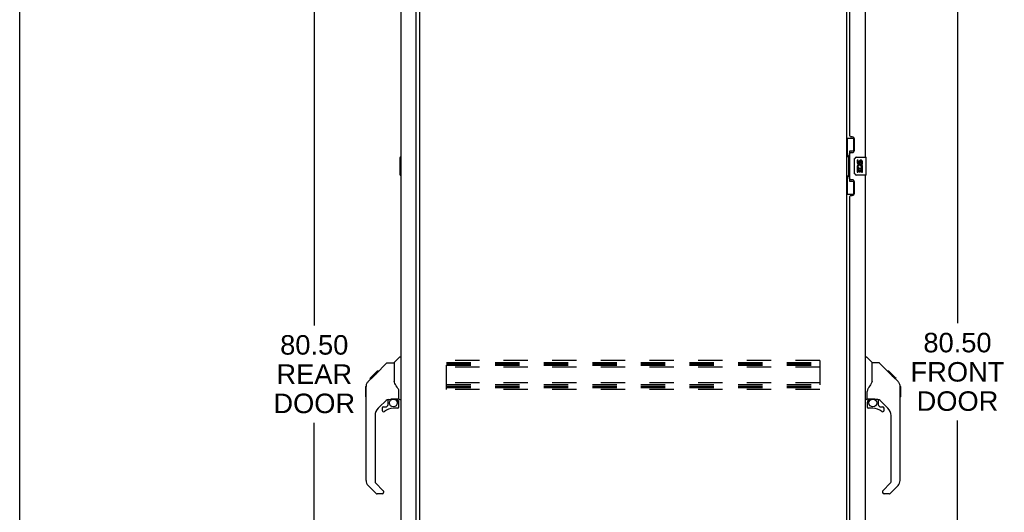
# Model space of a CAD drawing. Header units: inches. Extents: x 0 to 249, y 0 to 161.
# Tile 2 of 20: x 0 to 55, y 48 to 76. Entities that reach past the tile are written whole.
import ezdxf

# ---------------------------------------------------------------- set-up
doc = ezdxf.new("R2010")
doc.units = ezdxf.units.IN
doc.header["$LTSCALE"] = 13.679749
doc.header["$MEASUREMENT"] = 0
doc.linetypes.add('HIDDEN', pattern=[0.2, 0.1, -0.1])
doc.layers.get('0').update_dxf_attribs({"linetype": 'CONTINUOUS'})
for name, color, linetype in [('02___PRT_ALL_AXES', 7, 'CONTINUOUS'), ('DEFAULT_2', 8, 'HIDDEN'), ('DIMENSIONS', 7, 'CONTINUOUS')]:
    doc.layers.add(name, color=color, linetype=linetype)
doc.styles.get("Standard").update_dxf_attribs({"font": 'arial.ttf'})
doc.dimstyles.new('DIMSTYLE_1', dxfattribs={"dimtxt": 1.097306, "dimasz": 1.463075, "dimexe": 0.09, "dimexo": 0.07, "dimgap": 0.0375, "dimtad": 0, "dimtih": 1, "dimtoh": 1, "dimzin": 4, "dimdsep": 46, "dimtxsty": 'Standard', "dimblk": '_FILLED', "dimblk1": '_FILLED', "dimblk2": '_FILLED', "dimcen": 0.09, "dimazin": 1, "dimtfac": 1, "dimtdec": 3, "dimtofl": 0, "dimtmove": 0, "dimatfit": 3, "dimldrblk": '_FILLED', "dimfxl": 1, "dimtolj": 1, "dimtzin": 4, "dimarcsym": 0})

# ---------------------------------------------------------------- blocks, each defined once
blk = doc.blocks.new('_FILLED')
at = {"color": 0, "linetype": 'ByBlock'}
blk.add_solid([(0, 0), (-1, 0.2), (-1, -0.2)], dxfattribs=at)
blk = doc.blocks.new('*D3')
at = {"layer": 'DIMENSIONS', "color": 2, "linetype": 'Continuous'}
for p, q in [((48.351, 96.404), (54.086, 96.404)), ((52.769, 96.404), (52.769, 59.073)), ((52.769, 15.904), (52.769, 53.586)), ((48.351, 15.904), (54.086, 15.904))]:
    blk.add_line(p, q, dxfattribs=at)
at = {"layer": 'DIMENSIONS', "color": 2, "linetype": 'Continuous', "xscale": 1.4630747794, "yscale": 1.4630747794, "zscale": 1.4630747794}
for p, rotation in [((52.769, 96.404), 90), ((52.769, 15.904), 270)]:
    blk.add_blockref('_FILLED', p, dxfattribs=dict(at, rotation=rotation))
at = {"layer": 'DIMENSIONS', "color": 2, "linetype": 'Continuous', "insert": (52.769, 58.524), "char_height": 1.0973, "width": 5.27033, "attachment_point": 2, "line_spacing_factor": 0.9}
blk.add_mtext('80.50\\PFRONT\\PDOOR', dxfattribs=at)
blk = doc.blocks.new('*D7')
at = {"layer": 'DIMENSIONS', "color": 2, "linetype": 'Continuous'}
for p, q in [((20.68, 96.404), (15.258, 96.404)), ((16.575, 96.404), (16.575, 58.943)), ((16.575, 15.904), (16.575, 53.457)), ((20.68, 15.904), (15.258, 15.904))]:
    blk.add_line(p, q, dxfattribs=at)
at = {"layer": 'DIMENSIONS', "color": 2, "linetype": 'Continuous', "xscale": 1.4630747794, "yscale": 1.4630747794, "zscale": 1.4630747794}
for p, rotation in [((16.575, 96.404), 90), ((16.575, 15.904), 270)]:
    blk.add_blockref('_FILLED', p, dxfattribs=dict(at, rotation=rotation))
at = {"layer": 'DIMENSIONS', "color": 2, "linetype": 'Continuous', "insert": (16.575, 58.395), "char_height": 1.0973, "width": 4.59318, "attachment_point": 2, "line_spacing_factor": 0.9}
blk.add_mtext('80.50\\PREAR\\PDOOR', dxfattribs=at)

msp = doc.modelspace()

# ---------------------------------------------------------------- linework, layer by layer
at = {"color": 7, "linetype": 'Continuous'}
for p, q in [((0, 0), (0, 160.938)), ((46.516, 69.479), (46.956, 69.479)), ((46.555, 69.479), (46.555, 68.454)), ((46.92, 69.479), (46.92, 68.699)), ((46.693, 68.744), (46.693, 67.064)), ((46.92, 68.744), (46.693, 68.744)), ((21.398, 68.389), (21.398, 67.419)), ((21.458, 68.404), (21.413, 68.404)), ((21.444, 68.304), (21.444, 67.504)), ((46.533, 68.454), (46.533, 67.354)), ((46.533, 68.454), (46.656, 68.454)), ((46.656, 68.484), (46.656, 68.505)), ((46.656, 67.354), (46.656, 68.454)), ((46.979, 67.504), (46.979, 68.304)), ((47.079, 68.404), (47.619, 68.404)), ((47.634, 67.419), (47.634, 68.389)), ((21.413, 67.404), (21.458, 67.404)), ((46.533, 67.354), (46.656, 67.354)), ((46.555, 67.354), (46.555, 66.329)), ((46.656, 67.303), (46.656, 67.324)), ((46.693, 67.064), (46.92, 67.064)), ((46.92, 67.109), (46.92, 66.329)), ((47.619, 67.404), (47.079, 67.404)), ((46.516, 66.329), (46.956, 66.329)), ((21.07, 56.849), (21.367, 57.147)), ((21.458, 57.158), (21.395, 57.158)), ((47.574, 57.158), (47.636, 57.158)), ((47.962, 56.849), (47.664, 57.147)), ((20.031, 56.204), (20.647, 56.82)), ((20.703, 56.843), (21.064, 56.843)), ((21.064, 56.843), (21.064, 55.739)), ((48.328, 56.843), (47.967, 56.843)), ((47.967, 55.739), (47.967, 56.843)), ((49.149, 56.055), (48.384, 56.82)), ((19.604, 55.776), (19.883, 56.055)), ((19.71, 55.95), (20.124, 56.363)), ((19.862, 56.035), (19.796, 56.035)), ((19.882, 56.055), (20.015, 56.188)), ((19.949, 56.122), (19.882, 56.122)), ((19.896, 56.068), (19.883, 56.055)), ((19.909, 56.082), (19.896, 56.068)), ((20.031, 56.204), (19.964, 56.204)), ((19.987, 56.16), (20.031, 56.204)), ((20.107, 56.28), (20.04, 56.28)), ((20.124, 56.364), (20.126, 56.366)), ((20.124, 56.364), (20.191, 56.364)), ((20.191, 56.363), (20.124, 56.363)), ((20.126, 56.366), (20.193, 56.366)), ((48.905, 56.366), (48.839, 56.366)), ((48.913, 56.358), (48.846, 56.358)), ((48.922, 56.348), (48.856, 56.348)), ((48.929, 56.342), (48.862, 56.342)), ((48.937, 56.334), (48.87, 56.334)), ((48.957, 56.314), (48.89, 56.314)), ((48.905, 56.366), (49.232, 56.039)), ((48.979, 56.292), (48.912, 56.292)), ((49.003, 56.268), (48.936, 56.268)), ((49.026, 56.245), (48.959, 56.245)), ((49.05, 56.221), (48.983, 56.221)), ((49.074, 56.197), (49.007, 56.197)), ((49.096, 56.175), (49.029, 56.175)), ((49.116, 56.155), (49.049, 56.155)), ((49.133, 56.138), (49.067, 56.138)), ((49.146, 56.124), (49.08, 56.124)), ((49.151, 56.12), (49.084, 56.12)), ((49.153, 56.118), (49.086, 56.118)), ((49.153, 56.118), (49.086, 56.118)), ((49.154, 56.117), (49.087, 56.117)), ((49.136, 56.068), (49.088, 56.116)), ((49.156, 56.115), (49.089, 56.115)), ((49.161, 56.11), (49.094, 56.11)), ((49.167, 56.104), (49.1, 56.104)), ((49.18, 56.091), (49.113, 56.091)), ((49.195, 56.075), (49.129, 56.075)), ((49.203, 56.068), (49.136, 56.068)), ((49.149, 56.055), (49.136, 56.068)), ((49.21, 56.061), (49.143, 56.061)), ((49.149, 56.055), (49.427, 55.776)), ((49.222, 56.049), (49.155, 56.049)), ((49.227, 56.044), (49.16, 56.044)), ((49.231, 56.04), (49.164, 56.04)), ((49.232, 56.039), (49.166, 56.039)), ((49.232, 56.039), (49.166, 56.039)), ((49.233, 56.038), (49.166, 56.038)), ((49.321, 55.95), (49.233, 56.038)), ((19.477, 54.916), (19.477, 55.503)), ((19.489, 50.215), (19.489, 55.499)), ((19.71, 55.95), (19.777, 55.95)), ((19.713, 55.953), (19.78, 55.953)), ((19.781, 55.954), (19.714, 55.954)), ((21.084, 55.746), (21.064, 55.801)), ((49.25, 55.954), (49.317, 55.954)), ((49.319, 55.952), (49.252, 55.952)), ((49.321, 55.95), (49.254, 55.95)), ((49.541, 55.521), (49.541, 55.528)), ((49.542, 50.215), (49.542, 55.499)), ((49.554, 55.503), (49.554, 54.916)), ((21.34, 54.816), (21.34, 55.222)), ((47.692, 54.816), (47.692, 55.222)), ((20.675, 54.781), (20.174, 54.28)), ((20.473, 54.361), (20.626, 54.361)), ((20.634, 54.364), (20.706, 54.436)), ((20.71, 54.771), (20.71, 54.445)), ((20.752, 54.776), (20.84, 54.776)), ((21.017, 54.817), (21.025, 54.818)), ((21.025, 54.818), (21.32, 54.818)), ((21.202, 54.818), (21.282, 54.738)), ((21.274, 54.73), (21.268, 54.724)), ((21.32, 54.599), (21.34, 54.599)), ((21.34, 54.361), (21.34, 54.599)), ((21.379, 54.776), (21.458, 54.776)), ((47.652, 54.776), (47.574, 54.776)), ((47.692, 54.599), (47.692, 54.361)), ((47.711, 54.818), (48.007, 54.818)), ((47.749, 54.738), (47.829, 54.818)), ((47.756, 54.732), (47.752, 54.735)), ((47.759, 54.728), (47.756, 54.732)), ((47.764, 54.724), (47.759, 54.728)), ((48.007, 54.818), (48.013, 54.817)), ((48.28, 54.776), (48.192, 54.776)), ((48.322, 54.445), (48.322, 54.771)), ((48.325, 54.436), (48.397, 54.364)), ((48.857, 54.28), (48.356, 54.781)), ((48.405, 54.361), (48.558, 54.361)), ((20.001, 53.862), (20.001, 50.129)), ((20.395, 54.282), (20.395, 54.163)), ((21.261, 54.282), (21.025, 54.282)), ((48.007, 54.282), (47.77, 54.282)), ((48.637, 54.163), (48.637, 54.282)), ((49.03, 50.129), (49.03, 53.862)), ((20.057, 49.484), (19.604, 49.936)), ((20.024, 50.074), (20.46, 49.638)), ((48.572, 49.638), (49.007, 50.074)), ((49.427, 49.936), (48.975, 49.484)), ((20.395, 49.461), (20.112, 49.461)), ((20.473, 49.605), (20.473, 49.54)), ((48.558, 49.605), (48.558, 49.54)), ((48.919, 49.461), (48.637, 49.461))]:
    msp.add_line(p, q, dxfattribs=at)
at = {"color": 3, "linetype": 'Continuous'}
for p, q in [((21.458, 16.151), (21.458, 96.158)), ((22.312, 16.028), (22.312, 96.28)), ((22.516, 16.447), (22.516, 95.862)), ((46.516, 95.862), (46.516, 16.447)), ((47.574, 90.904), (47.574, 68.404)), ((46.72, 69.612), (46.72, 89.697)), ((46.84, 69.552), (46.78, 69.552)), ((46.97, 68.802), (46.97, 69.422)), ((46.72, 67.197), (46.72, 68.612)), ((46.78, 68.672), (46.84, 68.672)), ((46.84, 67.137), (46.78, 67.137)), ((47.574, 67.404), (47.574, 44.904)), ((46.97, 66.387), (46.97, 67.007)), ((46.72, 46.112), (46.72, 66.197)), ((46.78, 66.257), (46.84, 66.257))]:
    msp.add_line(p, q, dxfattribs=at)
at = {"color": 7, "linetype": 'Continuous'}
for points in [[(46.693, 68.72), (46.693, 68.717), (46.693, 68.713), (46.694, 68.709), (46.695, 68.705), (46.697, 68.7), (46.699, 68.695), (46.702, 68.69), (46.705, 68.684), (46.708, 68.677), (46.712, 68.67), (46.716, 68.663), (46.721, 68.655), (46.726, 68.647), (46.729, 68.643)], [(21.443, 68.34), (21.443, 68.335), (21.444, 68.329), (21.444, 68.323), (21.444, 68.317), (21.444, 68.31), (21.444, 68.304)], [(46.979, 68.304), (46.979, 68.31), (46.979, 68.317), (46.98, 68.323), (46.982, 68.329), (46.983, 68.335), (46.985, 68.34)], [(21.444, 67.504), (21.444, 67.498), (21.444, 67.492), (21.444, 67.485), (21.444, 67.479), (21.443, 67.474), (21.443, 67.468)], [(46.729, 67.165), (46.726, 67.162), (46.721, 67.153), (46.716, 67.145), (46.712, 67.138), (46.708, 67.131), (46.705, 67.125), (46.702, 67.119), (46.699, 67.113), (46.697, 67.108), (46.695, 67.103), (46.694, 67.099), (46.693, 67.095), (46.693, 67.091), (46.693, 67.088)], [(46.985, 67.468), (46.983, 67.474), (46.982, 67.479), (46.98, 67.485), (46.979, 67.492), (46.979, 67.498), (46.979, 67.504)], [(20.647, 56.82), (20.655, 56.827), (20.663, 56.832), (20.673, 56.837), (20.682, 56.84), (20.693, 56.842), (20.703, 56.843)], [(48.384, 56.82), (48.376, 56.827), (48.368, 56.832), (48.359, 56.837), (48.349, 56.84), (48.339, 56.842), (48.328, 56.843)], [(19.987, 56.16), (19.965, 56.138), (19.943, 56.116), (19.909, 56.082)], [(49.088, 56.116), (49.066, 56.138), (49.044, 56.16), (49.022, 56.182)], [(19.604, 55.776), (19.585, 55.756), (19.56, 55.723), (19.537, 55.688), (19.519, 55.65), (19.505, 55.611), (19.496, 55.57), (19.49, 55.528), (19.489, 55.499)], [(21.286, 55.393), (21.238, 55.464), (21.189, 55.54), (21.148, 55.611), (21.113, 55.678), (21.084, 55.746)], [(47.967, 55.801), (47.947, 55.744), (47.916, 55.675), (47.88, 55.604), (47.837, 55.532), (47.79, 55.458), (47.745, 55.393)], [(49.542, 55.499), (49.541, 55.527), (49.536, 55.569), (49.526, 55.61), (49.512, 55.649), (49.494, 55.687), (49.472, 55.722), (49.447, 55.755), (49.427, 55.776)], [(21.34, 55.222), (21.339, 55.246), (21.334, 55.281), (21.325, 55.315), (21.313, 55.347), (21.297, 55.376), (21.286, 55.393)], [(47.745, 55.393), (47.734, 55.377), (47.719, 55.348), (47.707, 55.316), (47.698, 55.282), (47.693, 55.247), (47.692, 55.222)], [(20.84, 54.776), (20.848, 54.777), (20.857, 54.779), (20.866, 54.782), (20.878, 54.786), (20.891, 54.791), (20.906, 54.796), (20.923, 54.801), (20.94, 54.806), (20.959, 54.811), (20.979, 54.814), (20.998, 54.816), (21.017, 54.817)], [(21.319, 54.599), (21.319, 54.612), (21.317, 54.626), (21.315, 54.64), (21.311, 54.653), (21.306, 54.666), (21.3, 54.679), (21.293, 54.691), (21.286, 54.703), (21.277, 54.714), (21.268, 54.724)], [(21.282, 54.738), (21.282, 54.738), (21.281, 54.737), (21.28, 54.736), (21.279, 54.735), (21.278, 54.734), (21.274, 54.73)], [(47.764, 54.724), (47.754, 54.714), (47.746, 54.703), (47.738, 54.691), (47.731, 54.679), (47.725, 54.666), (47.72, 54.653), (47.717, 54.64), (47.714, 54.626), (47.712, 54.612), (47.712, 54.599)], [(47.752, 54.735), (47.751, 54.736), (47.75, 54.737), (47.75, 54.738), (47.749, 54.738)], [(48.013, 54.817), (48.033, 54.816), (48.054, 54.814), (48.075, 54.81), (48.095, 54.805), (48.113, 54.8), (48.129, 54.795), (48.143, 54.79), (48.155, 54.785), (48.166, 54.782), (48.174, 54.779), (48.183, 54.777), (48.191, 54.776), (48.191, 54.776)]]:
    msp.add_lwpolyline(points, dxfattribs=at)
for centre in [(21.025, 54.577), (48.007, 54.577)]:
    msp.add_circle(centre, 0.217, dxfattribs=at)
at = {"color": 3, "linetype": 'Continuous'}
for centre, radius, start, end in [((46.78, 69.612), 0.06, 180, 270), ((46.84, 69.422), 0.13, 0, 90), ((46.84, 68.802), 0.13, 270, 360), ((46.78, 68.612), 0.06, 90, 180), ((46.78, 67.197), 0.06, 180, 270), ((46.84, 67.007), 0.13, 0, 90), ((46.78, 66.197), 0.06, 90, 180), ((46.84, 66.387), 0.13, 270, 360)]:
    msp.add_arc(centre, radius, start, end, dxfattribs=at)
at = {"color": 7, "linetype": 'Continuous'}
for centre, radius, start, end in [((21.413, 68.389), 0.015, 90, 180), ((21.443, 68.389), 0.015, 0, 90), ((47.079, 68.304), 0.1, 90, 158.7946), ((47.619, 68.389), 0.015, 0, 90), ((21.413, 67.419), 0.015, 180, 270), ((21.443, 67.419), 0.015, 270, 360), ((47.079, 67.504), 0.1, 201.205, 270), ((47.619, 67.419), 0.015, 270, 360), ((21.395, 57.119), 0.0394, 90, 135), ((47.636, 57.119), 0.0394, 45, 90), ((21.084, 56.835), 0.0197, 135, 172.5), ((47.948, 56.835), 0.0197, 7.5, 45), ((19.497, 55.503), 0.0197, 110.9631, 180), ((49.534, 55.503), 0.0197, 0, 68.9395), ((19.497, 54.916), 0.0197, 180, 246.393), ((49.534, 54.916), 0.0197, 293.607, 360), ((20.473, 54.282), 0.0787, 90, 180), ((20.752, 54.579), 0.197, 90, 135), ((20.626, 54.373), 0.0118, 270, 315), ((20.698, 54.445), 0.0118, 315, 360), ((21.261, 54.361), 0.0787, 270, 360), ((21.143, 54.599), 0.197, 0, 45), ((21.32, 54.837), 0.0197, 270, 360), ((21.379, 54.816), 0.0394, 180, 270), ((47.652, 54.816), 0.0394, 270, 360), ((47.711, 54.837), 0.0197, 180, 270), ((47.889, 54.599), 0.197, 135, 180), ((47.77, 54.361), 0.0787, 180, 270), ((48.28, 54.579), 0.197, 45, 90), ((48.333, 54.445), 0.0118, 180, 225), ((48.405, 54.373), 0.0118, 225, 270), ((48.558, 54.282), 0.0787, 0, 90), ((20.591, 53.862), 0.591, 135, 180), ((20.473, 54.163), 0.0787, 180, 309.5212), ((21.025, 53.495), 0.787, 90, 129.5212), ((48.007, 53.495), 0.787, 50.4788, 90), ((48.558, 54.163), 0.0787, 230.4788, 360), ((48.44, 53.862), 0.591, 0, 45), ((19.883, 50.215), 0.394, 180, 225), ((20.08, 50.129), 0.0787, 180, 225), ((48.952, 50.129), 0.0787, 315, 360), ((49.148, 50.215), 0.394, 315, 360), ((20.112, 49.54), 0.0787, 225, 270), ((20.395, 49.54), 0.0787, 270, 360), ((20.426, 49.605), 0.0472, 0, 45), ((48.605, 49.605), 0.0472, 135, 180), ((48.637, 49.54), 0.0787, 180, 270), ((48.919, 49.54), 0.0787, 270, 315)]:
    msp.add_arc(centre, radius, start, end, dxfattribs=at)
for centre, start_param, end_param in [((46.76, 68.495), 0.699287, 1.51401), ((46.76, 68.495), -4.655602, -3.84088), ((46.76, 67.314), 0.699287, 1.51401), ((46.76, 67.314), -4.655602, -3.84088)]:
    msp.add_ellipse(centre, major_axis=(0, 0.18), ratio=0.579493, start_param=start_param, end_param=end_param, dxfattribs=at)
at = {"layer": '02___PRT_ALL_AXES', "color": 7, "linetype": 'Continuous'}
for p, q in [((47.116, 68.25), (47.116, 68.114)), ((47.179, 68.25), (47.116, 68.25)), ((47.179, 68.114), (47.179, 68.25)), ((47.244, 68.176), (47.244, 68.107)), ((47.305, 68.114), (47.305, 68.156)), ((47.368, 68.156), (47.368, 68.019)), ((47.431, 68.019), (47.431, 68.156)), ((47.116, 67.789), (47.116, 67.558)), ((47.134, 67.789), (47.116, 67.789)), ((47.169, 67.789), (47.196, 67.808)), ((47.169, 67.789), (47.431, 67.789)), ((47.179, 67.558), (47.179, 67.726)), ((47.179, 67.726), (47.244, 67.726)), ((47.244, 67.726), (47.244, 67.59)), ((47.305, 67.59), (47.305, 67.726)), ((47.305, 67.726), (47.368, 67.726)), ((47.36, 67.825), (47.418, 67.8)), ((47.368, 68.019), (47.431, 68.019)), ((47.368, 67.726), (47.368, 67.558)), ((47.431, 67.558), (47.431, 67.789)), ((47.116, 67.558), (47.179, 67.558)), ((47.244, 67.59), (47.305, 67.59)), ((47.368, 67.558), (47.431, 67.558))]:
    msp.add_line(p, q, dxfattribs=at)
for centre, radius, start, end in [((47.336, 68.156), 0.0943, 68.6999, 167.4338), ((47.336, 68.156), 0.0314, 0, 180.0485), ((47.336, 68.156), 0.0943, 0, 68.6704), ((47.211, 68.114), 0.0943, 180, 360), ((47.27, 67.862), 0.154, 161.4199, 206.1963), ((47.273, 67.862), 0.157, 336.5966, 161.8791), ((47.273, 67.862), 0.157, 205.737, 207.8532), ((47.211, 68.114), 0.0314, 180, 261.2295), ((47.273, 67.862), 0.0943, 336.5966, 215.1122), ((47.21, 68.118), 0.0362, 263.4285, 341.7628)]:
    msp.add_arc(centre, radius, start, end, dxfattribs=at)
at = {"layer": 'DEFAULT_2', "color": 8, "linetype": 'HIDDEN'}
for p, q in [((24.016, 55.342), (24.016, 56.967)), ((45.016, 56.967), (24.016, 56.967)), ((24.016, 56.863), (45.016, 56.863)), ((24.016, 56.773), (45.016, 56.773)), ((24.016, 56.696), (45.016, 56.696)), ((45.016, 56.592), (24.016, 56.592)), ((45.016, 56.967), (45.016, 55.342)), ((45.016, 55.717), (24.016, 55.717)), ((24.016, 55.613), (45.016, 55.613)), ((24.016, 55.523), (45.016, 55.523)), ((24.016, 55.446), (45.016, 55.446)), ((45.016, 55.342), (24.016, 55.342))]:
    msp.add_line(p, q, dxfattribs=at)

# ---------------------------------------------------------------- dimensions: what is measured, and where the dimension line sits
at = {"layer": 'DIMENSIONS', "color": 2, "linetype": 'Continuous'}
for base, p1, p2, text, picture, middle in [((16.575, 96.404), (20.75, 15.904), (20.75, 96.404), '<>\\PREAR\\PDOOR', '*D7', (16.575, 56.2)), ((52.769, 96.404), (48.281, 15.904), (48.281, 96.404), '<>\\PFRONT\\PDOOR', '*D3', (52.769, 56.329))]:
    dim = msp.add_linear_dim(base=base, p1=p1, p2=p2, angle=90, text=text, dimstyle='DIMSTYLE_1', dxfattribs=at)
    dim.commit()
    dim.dimension.update_dxf_attribs({"geometry": picture, "text_midpoint": middle, "dimtype": 160})

doc.saveas('drawing.dxf')
